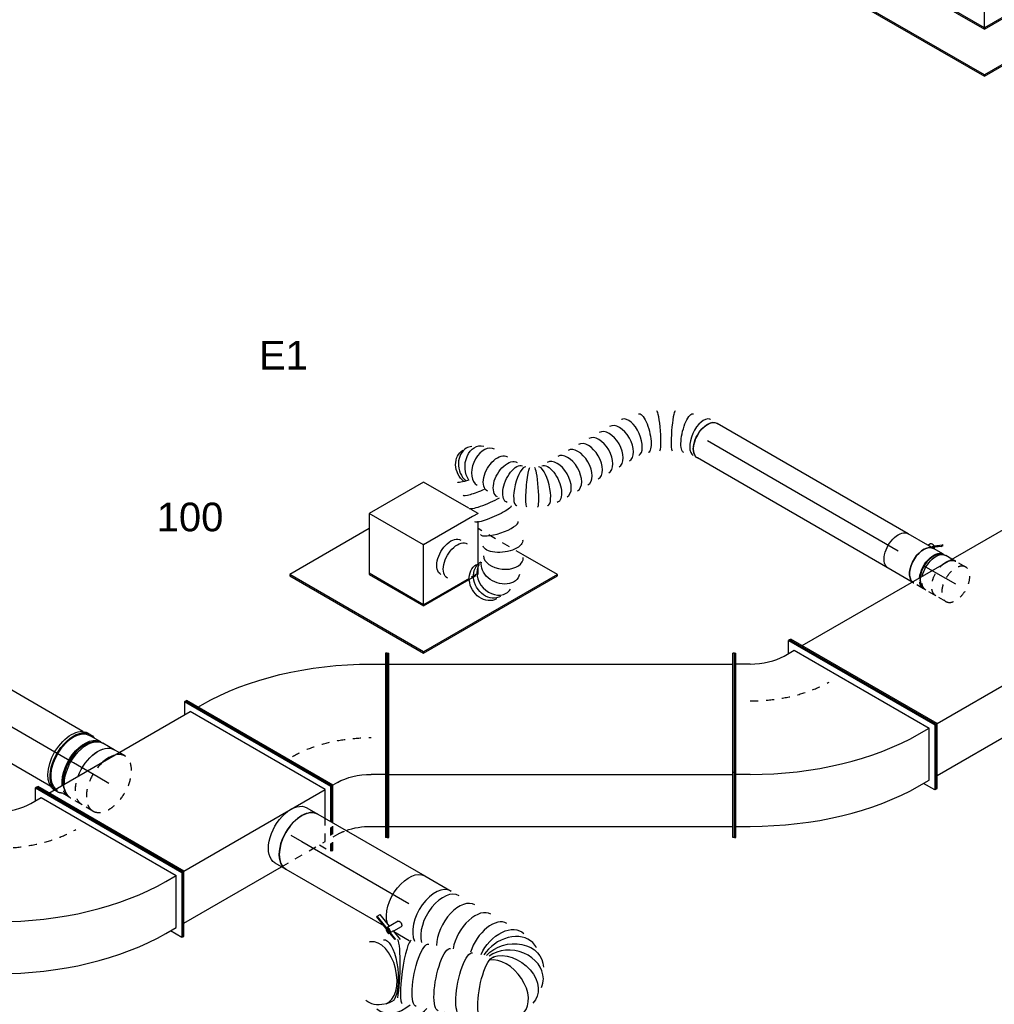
# Model space of a CAD drawing. Extents: x -132501 to 411300, y -42818 to 427495.
# Tile 130 of 256: x -4643 to -1581, y 66361 to 69454. Entities that reach past the tile are written whole.
import ezdxf
from ezdxf.enums import TextEntityAlignment as Align

# ---------------------------------------------------------------- set-up
doc = ezdxf.new("R2010")
doc.units = 0
doc.header["$LTSCALE"] = 50
doc.linetypes.add('CENTER2', pattern=[28.575, 19.05, -3.175, 3.175, -3.175])
doc.linetypes.add('STREEPJES', pattern=[0.1, 0.05, -0.05])
doc.layers.get('0').update_dxf_attribs({"linetype": 'CONTINUOUS'})
for name, color, linetype in [('WL570---_RETOUR', 112, 'CONTINUOUS'), ('WL570---_RETOUR_HL', 8, 'CONTINUOUS'), ('WL570---_RETOUR_RST', 2, 'CONTINUOUS'), ('WL570---_RETOUR_RST_HL', 1, 'CONTINUOUS'), ('WL570---_TOEVOER_RST', 2, 'CONTINUOUS'), ('WL570---_TOEVOER_RST_HL', 1, 'CONTINUOUS'), ('WM570---_RETOUR_PR', 1, 'CONTINUOUS'), ('WM570---_RETOUR_RST_PR', 1, 'CONTINUOUS'), ('WM570---_TOEVOER_RST_PR', 1, 'CONTINUOUS')]:
    doc.layers.add(name, color=color, linetype=linetype)
doc.styles.add('BURO-018', font='ARIAL.TTF', dxfattribs={"height": 63})

# ---------------------------------------------------------------- blocks, each defined once
blk = doc.blocks.new('*U1730')
at = {"color": 0, "ltscale": 10}
for p, q in [((16.5, 100, -5876), (367.7, 100, -5876)), ((16.5, -100, -5876), (367.7, -100, -5876))]:
    blk.add_line(p, q, dxfattribs=at)
at = {"layer": 'WL570---_RETOUR_HL', "linetype": 'CENTER2'}
blk.add_line((0, 0, -5876), (367.7, 0, -5876), dxfattribs=at)
at = {"layer": 'WM570---_RETOUR_PR', "color": 1, "style": 'BURO-018'}
blk.add_attdef('POSNR', text='', height=90, dxfattribs=at).set_placement((0, 0), align=Align.MIDDLE)
blk = doc.blocks.new('*U1731')
at = {"color": 8, "linetype": 'STREEPJES', "ltscale": 10}
for p, q in [((-26.3, 95, -5878.9), (-34.5, 95, -5878.9)), ((-4.1, 104, -5878.9), (4.1, 104, -5878.9)), ((4.1, 104, -5878.9), (5.7, 104, -5878.9)), ((4.1, 104, -5878.9), (5.7, 104, -5878.9))]:
    blk.add_line(p, q, dxfattribs=at)
at = {"color": 0, "ltscale": 10}
for p, q in [((-26.3, -95, -5878.9), (-34.5, -95, -5878.9)), ((-4.1, -104, -5878.9), (4.1, -104, -5878.9))]:
    blk.add_line(p, q, dxfattribs=at)
at = {"color": 8, "linetype": 'STREEPJES', "ltscale": 10, "extrusion": (-4.04025e-17, -8.7669e-17, -1)}
for start_param, end_param in [(6.004938, 6.280044), (6.004938, 6.280044), (0, 0.152549), (0, 0.152549)]:
    blk.add_ellipse((-4.1, 0, -5878.9), major_axis=(0, 104), ratio=0.579129, start_param=start_param, end_param=end_param, dxfattribs=at)
at = {"color": 0, "ltscale": 10, "extrusion": (-4.04025e-17, -8.7669e-17, -1)}
for centre, start_param, end_param in [((-4.1, 0, -5878.9), 0.152549, 3.419839), ((-4.1, 0, -5878.9), 0.152549, 3.419839), ((4.1, 0, -5878.9), 0.027731, 3.141593), ((4.1, 0, -5878.9), 0.027731, 3.141593)]:
    blk.add_ellipse(centre, major_axis=(0, 104), ratio=0.579129, start_param=start_param, end_param=end_param, dxfattribs=at)
at = {"color": 8, "linetype": 'STREEPJES', "ltscale": 10}
blk.add_ellipse((-44.4, 0, -5878.9), major_axis=(0, 95), ratio=0.579129, start_param=5.625059, end_param=5.988489, dxfattribs=at)
at = {"color": 0, "ltscale": 10}
blk.add_ellipse((-44.4, 0, -5878.9), major_axis=(0, 95), ratio=0.579129, start_param=3.436289, end_param=5.625059, dxfattribs=at)
at = {"layer": 'WL570---_RETOUR_HL', "linetype": 'CENTER2'}
blk.add_line((-4.1, 0, -5878.9), (4.1, 0, -5878.9), dxfattribs=at)
at = {"layer": 'WM570---_RETOUR_PR', "color": 1, "style": 'BURO-018'}
blk.add_attdef('POSNR', text='', height=90, dxfattribs=at).set_placement((0, 0), align=Align.MIDDLE)
blk = doc.blocks.new('*U1734')
at = {"color": 8, "linetype": 'STREEPJES', "ltscale": 10}
for p, q in [((-44.4, 100, -5913.4), (-4.1, 100, -5913.4)), ((4.1, 100, -5913.4), (44.4, 100, -5913.4))]:
    blk.add_line(p, q, dxfattribs=at)
at = {"color": 0, "ltscale": 10}
for p, q in [((-44.4, -100, -5913.4), (-4.1, -100, -5913.4)), ((4.1, -100, -5913.4), (44.4, -100, -5913.4))]:
    blk.add_line(p, q, dxfattribs=at)
at = {"color": 8, "linetype": 'STREEPJES', "ltscale": 10, "extrusion": (1.25183e-17, 1.35669e-16, -1)}
for centre, major_axis, start_param, end_param in [((-44.4, 0, -5913.4), (0, 100), 0, 1.280029), ((-4.1, 0, -5913.4), (0, 100), 0, 0.764548), ((4.1, 0, -5913.4), (0, 100), 6.212742, 6.280044), ((4.1, 0, -5913.4), (0, 100), 0, 0.664287), ((44.4, 0, -5913.4), (0, 100), 0, 0.123176), ((4.1, 0, -5913.4), (0, 95), 0.294696, 0.658126)]:
    blk.add_ellipse(centre, major_axis=major_axis, ratio=0.579129, start_param=start_param, end_param=end_param, dxfattribs=at)
at = {"color": 0, "ltscale": 10, "extrusion": (1.25183e-17, 1.35669e-16, -1)}
for centre, major_axis, start_param, end_param in [((44.4, 0, -5913.4), (0, 100), 0.123176, 3.141593), ((-4.1, 0, -5913.4), (0, 100), 0.764548, 3.141593), ((4.1, 0, -5913.4), (0, 100), 0.664287, 3.212036), ((4.1, 0, -5913.4), (0, 95), 0.658126, 2.846896), ((-44.4, 0, -5913.4), (0, 100), 1.280029, 3.141593)]:
    blk.add_ellipse(centre, major_axis=major_axis, ratio=0.579129, start_param=start_param, end_param=end_param, dxfattribs=at)
at = {"layer": 'WL570---_RETOUR_HL', "linetype": 'CENTER2'}
blk.add_line((-44.4, 0, -5913.4), (44.4, 0, -5913.4), dxfattribs=at)
at = {"layer": 'WM570---_RETOUR_PR', "color": 1, "style": 'BURO-018'}
blk.add_attdef('POSNR', text='', height=90, dxfattribs=at).set_placement((0, 0), align=Align.MIDDLE)
blk = doc.blocks.new('*U1746')
at = {"color": 8, "linetype": 'STREEPJES', "ltscale": 10}
for p, q in [((0, 100, -5973), (39.5, 100, -5973)), ((0, -100, -5973), (21.2, -100, -5973))]:
    blk.add_line(p, q, dxfattribs=at)
at = {"color": 0, "ltscale": 10}
blk.add_line((21.2, -100, -5973), (39.5, -100, -5973), dxfattribs=at)
at = {"color": 8, "linetype": 'STREEPJES', "ltscale": 10}
for start_param, end_param in [(0, 3.141593), (4.201609, 6.283185), (3.141593, 3.661639)]:
    blk.add_ellipse((0, 0, -5973), major_axis=(0, 100), ratio=0.579129, start_param=start_param, end_param=end_param, dxfattribs=at)
at = {"color": 8, "linetype": 'STREEPJES', "ltscale": 10, "extrusion": (-2.80557e-17, 1.12098e-16, -1)}
blk.add_ellipse((39.5, 0, -5973), major_axis=(0, 100), ratio=0.579129, start_param=0, end_param=1.280029, dxfattribs=at)
at = {"color": 0, "ltscale": 10, "extrusion": (-2.80557e-17, 1.12098e-16, -1)}
blk.add_ellipse((39.5, 0, -5973), major_axis=(0, 100), ratio=0.579129, start_param=1.280029, end_param=3.141593, dxfattribs=at)
at = {"color": 0, "ltscale": 10}
blk.add_ellipse((0, 0, -5973), major_axis=(0, 100), ratio=0.579129, start_param=3.661639, end_param=4.201609, dxfattribs=at)
at = {"layer": 'WL570---_RETOUR_HL', "linetype": 'CENTER2'}
blk.add_line((0, 0, -5973), (39.5, 0, -5973), dxfattribs=at)
at = {"layer": 'WM570---_RETOUR_PR', "color": 1, "style": 'BURO-018'}
blk.add_attdef('POSNR', text='', height=90, dxfattribs=at).set_placement((0, 0), align=Align.MIDDLE)
blk = doc.blocks.new('*U1747')
at = {"color": 8, "linetype": 'STREEPJES', "ltscale": 10}
for p, q in [((-40.2, 62.5, -5033.8), (-4.1, 62.5, -5033.8)), ((4.1, 62.5, -5033.8), (40.2, 62.5, -5033.8)), ((-40.2, -62.5, -5033.8), (-26.3, -62.5, -5033.8))]:
    blk.add_line(p, q, dxfattribs=at)
at = {"color": 0, "ltscale": 10}
for p, q in [((-26.3, -62.5, -5033.8), (-4.1, -62.5, -5033.8)), ((4.1, -62.5, -5033.8), (40.2, -62.5, -5033.8))]:
    blk.add_line(p, q, dxfattribs=at)
at = {"color": 8, "linetype": 'STREEPJES', "ltscale": 10, "extrusion": (3.41697e-17, 8.38528e-17, -1)}
for centre, major_axis, start_param, end_param in [((-40.2, 0, -5033.8), (0, 62.5), 0, 2.154856), ((-4.1, 0, -5033.8), (0, 62.5), 0, 1.059394), ((4.1, 0, -5033.8), (0, 62.5), 6.169868, 6.280044), ((4.1, 0, -5033.8), (0, 62.5), 0, 0.896188), ((40.2, 0, -5033.8), (0, 62.5), 0, 0.144232), ((4.1, 0, -5033.8), (0, 59.4), 0.108095, 0.902074), ((-40.2, 0, -5033.8), (0, 62.5), 2.556433, 3.141593)]:
    blk.add_ellipse(centre, major_axis=major_axis, ratio=0.577562, start_param=start_param, end_param=end_param, dxfattribs=at)
at = {"color": 0, "ltscale": 10, "extrusion": (3.41697e-17, 8.38528e-17, -1)}
for centre, major_axis, start_param, end_param in [((4.1, 0, -5033.8), (0, 62.5), 0.896188, 3.25491), ((4.1, 0, -5033.8), (0, 59.4), 0.902074, 3.033498), ((40.2, 0, -5033.8), (0, 62.5), 0.144232, 3.141593), ((-4.1, 0, -5033.8), (0, 62.5), 1.059394, 3.141593), ((-40.2, 0, -5033.8), (0, 62.5), 2.154856, 2.556433)]:
    blk.add_ellipse(centre, major_axis=major_axis, ratio=0.577562, start_param=start_param, end_param=end_param, dxfattribs=at)
at = {"layer": 'WL570---_RETOUR_HL', "linetype": 'CENTER2'}
blk.add_line((-40.2, 0, -5033.8), (40.2, 0, -5033.8), dxfattribs=at)
at = {"layer": 'WM570---_RETOUR_PR', "color": 1, "style": 'BURO-018'}
blk.add_attdef('POSNR', text='', height=90, dxfattribs=at).set_placement((0, 0), align=Align.MIDDLE)
blk = doc.blocks.new('*U1748')
at = {"color": 8, "linetype": 'STREEPJES', "ltscale": 10}
for p, q in [((0, 62.5, -5087.8), (36.1, 62.5, -5087.8)), ((0, -62.5, -5087.8), (36.1, -62.5, -5087.8))]:
    blk.add_line(p, q, dxfattribs=at)
for start_param, end_param in [(0, 3.141593), (3.141593, 6.283185)]:
    blk.add_ellipse((0, 0, -5087.8), major_axis=(0, 62.5), ratio=0.577562, start_param=start_param, end_param=end_param, dxfattribs=at)
at = {"color": 8, "linetype": 'STREEPJES', "ltscale": 10, "extrusion": (9.71471e-17, -7.98151e-18, -1)}
for start_param, end_param in [(0, 2.154856), (2.556433, 3.141593)]:
    blk.add_ellipse((36.1, 0, -5087.8), major_axis=(0, 62.5), ratio=0.577562, start_param=start_param, end_param=end_param, dxfattribs=at)
at = {"color": 0, "ltscale": 10, "extrusion": (9.71471e-17, -7.98151e-18, -1)}
blk.add_ellipse((36.1, 0, -5087.8), major_axis=(0, 62.5), ratio=0.577562, start_param=2.154856, end_param=2.556433, dxfattribs=at)
at = {"layer": 'WL570---_RETOUR_HL', "linetype": 'CENTER2'}
blk.add_line((0, 0, -5087.8), (36.1, 0, -5087.8), dxfattribs=at)
at = {"layer": 'WM570---_RETOUR_PR', "color": 1, "style": 'BURO-018'}
blk.add_attdef('POSNR', text='', height=90, dxfattribs=at).set_placement((0, 0), align=Align.MIDDLE)
blk = doc.blocks.new('*U1756')
at = {"color": 0, "ltscale": 10}
for p, q in [((-100.2, 168.6, -4159.7), (-196.2, 2.5, -4159.7)), ((97.4, 168.6, -4159.7), (-100.2, 168.6, -4159.7)), ((-1.4, -2.5, -4159.7), (-100.2, 168.6, -4159.7)), ((179.5, 26.4, -4159.7), (97.4, 168.6, -4159.7)), ((-412.3, 127.3, -4159.7), (-414.4, 123.7, -4159.7)), ((-414.4, 123.7, -4159.7), (-171.5, -297, -4159.7)), ((-124.1, 127.3, -4159.7), (-412.3, 127.3, -4159.7)), ((-169.4, -293.4, -4159.7), (-412.3, 127.3, -4159.7)), ((-196.2, 2.5, -4159.7), (-97.4, -168.6, -4159.7)), ((-95.3, -165.1, -4159.7), (-194.1, 6, -4159.7)), ((-97.4, -168.6, -4159.7), (-1.4, -2.5, -4159.7)), ((176.2, -2.5, -4159.7), (-1.4, -2.5, -4159.7)), ((117.5, -138.7, -4159.7), (171.4, -45.4, -4159.7)), ((-97.4, -168.6, -4159.7), (68.2, -168.6, -4159.7)), ((70.1, -165.1, -4159.7), (-95.3, -165.1, -4159.7)), ((316.4, -293.4, -4159.7), (254, -185.5, -4159.7)), ((-171.5, -297, -4159.7), (-169.4, -293.4, -4159.7)), ((-171.5, -297, -4159.7), (314.4, -297, -4159.7)), ((316.4, -293.4, -4159.7), (-169.4, -293.4, -4159.7)), ((314.4, -297, -4159.7), (316.4, -293.4, -4159.7))]:
    blk.add_line(p, q, dxfattribs=at)
at = {"color": 8, "linetype": 'STREEPJES', "ltscale": 10}
for p, q in [((196.2, -2.5, -4159.7), (179.5, 26.4, -4159.7)), ((171.4, -45.4, -4159.7), (196.2, -2.5, -4159.7)), ((196.2, -2.5, -4159.7), (176.2, -2.5, -4159.7)), ((254, -185.5, -4159.7), (172.3, -43.8, -4159.7)), ((100.2, -168.6, -4159.7), (117.5, -138.7, -4159.7)), ((68.2, -168.6, -4159.7), (100.2, -168.6, -4159.7)), ((102.3, -165.1, -4159.7), (70.1, -165.1, -4159.7))]:
    blk.add_line(p, q, dxfattribs=at)
at = {"layer": 'WL570---_RETOUR_RST_HL', "linetype": 'CENTER2'}
blk.add_circle((0, 0, -4159.7), 0.075, dxfattribs=at)
at = {"layer": 'WL570---_RETOUR_RST', "color": 1, "style": 'BURO-018'}
for tag in ['MC', 'Q']:
    blk.add_attdef(tag, text='', height=90, dxfattribs=at).set_placement((0, 0), align=Align.MIDDLE)
at = {"layer": 'WM570---_RETOUR_RST_PR', "color": 1, "style": 'BURO-018'}
blk.add_attdef('POSNR', text='', height=90, dxfattribs=at).set_placement((0, 0), align=Align.MIDDLE)
blk = doc.blocks.new('*U1768')
at = {"color": 0, "ltscale": 10}
for p, q in [((-62.7, 331.3, -6458.1), (-66.2, 329.2, -6458.1)), ((-66.2, 329.2, -6458.1), (393.4, 63.8, -6458.1)), ((-66.2, 288.4, -6458.1), (-66.2, 329.2, -6458.1)), ((-62.7, 331.3, -6458.1), (397, 65.9, -6458.1)), ((-236.4, 289.7, -6458.1), (-231.4, 289.7, -6458.1)), ((-236.4, -85.6, -6458.1), (-236.4, 289.7, -6458.1)), ((-231.4, -85.6, -6458.1), (-231.4, 289.7, -6458.1)), ((-80.3, 280.2, -6458.1), (-48.5, 298.6, -6458.1)), ((-48.5, 298.6, -6458.1), (375.8, 53.6, -6458.1)), ((-186.4, 254.9, -6458.1), (-231.4, 254.9, -6458.1)), ((397, 65.9, -6458.1), (393.4, 63.8, -6458.1)), ((393.4, 63.8, -6458.1), (393.4, -140.3, -6458.1)), ((397, 65.9, -6458.1), (397, -138.2, -6458.1)), ((343.9, 35.3, -6458.1), (375.8, 53.6, -6458.1)), ((375.8, -109.7, -6458.1), (375.8, 53.6, -6458.1)), ((-236.4, -85.6, -6458.1), (-231.4, -85.6, -6458.1)), ((-236.4, -289.7, -6458.1), (-236.4, -85.6, -6458.1)), ((-231.4, -289.7, -6458.1), (-231.4, -85.6, -6458.1)), ((-186.4, -91.6, -6458.1), (-231.4, -91.6, -6458.1)), ((343.9, -128, -6458.1), (375.8, -109.7, -6458.1)), ((393.4, -140.3, -6458.1), (358.1, -119.9, -6458.1)), ((397, -138.2, -6458.1), (393.4, -140.3, -6458.1)), ((-231.4, -254.9, -6458.1), (-186.4, -254.9, -6458.1)), ((-236.4, -289.7, -6458.1), (-231.4, -289.7, -6458.1))]:
    blk.add_line(p, q, dxfattribs=at)
for centre, major_axis in [((-186.4, 341.5, -6458.1), (150, 0)), ((-186.4, 341.5, -6458.1), (750, 0)), ((-186.4, 178.2, -6458.1), (750, 0))]:
    blk.add_ellipse(centre, major_axis=major_axis, ratio=0.57735, start_param=4.712389, end_param=5.497787, dxfattribs=at)
at = {"color": 8, "linetype": 'STREEPJES', "ltscale": 10}
blk.add_ellipse((-186.4, 341.5, -6458.1), major_axis=(350, 0), ratio=0.57735, start_param=4.712389, end_param=5.497787, dxfattribs=at)
at = {"layer": 'WM570---_RETOUR_PR', "color": 1, "style": 'BURO-018'}
blk.add_attdef('POSNR', text='', height=90, dxfattribs=at).set_placement((0, 0), align=Align.MIDDLE)
blk = doc.blocks.new('*U1769')
at = {"color": 0, "ltscale": 10}
for p, q in [((-274.7, 318.2, -5802.9), (-270.6, 318.2, -5802.9)), ((-9.3, -141.4, -5802.9), (-274.7, 318.2, -5802.9)), ((-5.2, -141.4, -5802.9), (-270.6, 318.2, -5802.9)), ((-250.2, 282.8, -5802.9), (-233.8, 282.8, -5802.9)), ((345.2, 135.2, -5802.9), (157.6, -189.8, -5802.9)), ((349.6, 132.7, -5802.9), (161.9, -192.3, -5802.9)), ((288.9, 127.5, -5802.9), (327.8, 105, -5802.9)), ((349.6, 132.7, -5802.9), (345.2, 135.2, -5802.9)), ((-66.7, -240.8, -5802.9), (-9.3, -141.4, -5802.9)), ((-64.7, -244.4, -5802.9), (-5.2, -141.4, -5802.9)), ((-9.3, -141.4, -5802.9), (-5.2, -141.4, -5802.9)), ((11.1, -141.4, -5802.9), (-5.2, -141.4, -5802.9)), ((154.6, -195, -5802.9), (115.6, -172.5, -5802.9)), ((157.6, -189.8, -5802.9), (55.5, -366.6, -5802.9)), ((161.9, -192.3, -5802.9), (59.9, -369.1, -5802.9)), ((161.9, -192.3, -5802.9), (157.6, -189.8, -5802.9)), ((34, -313.9, -5802.9), (73, -336.4, -5802.9)), ((59.9, -369.1, -5802.9), (55.5, -366.6, -5802.9))]:
    blk.add_line(p, q, dxfattribs=at)
at = {"color": 8, "linetype": 'STREEPJES', "ltscale": 10}
for p, q in [((-111.4, -318.2, -5802.9), (-66.7, -240.8, -5802.9)), ((-107.3, -318.2, -5802.9), (-64.7, -244.4, -5802.9)), ((-70.5, -282.8, -5802.9), (-86.9, -282.8, -5802.9)), ((-111.4, -318.2, -5802.9), (-107.3, -318.2, -5802.9))]:
    blk.add_line(p, q, dxfattribs=at)
at = {"color": 0, "ltscale": 10, "extrusion": (-8.43346e-18, -1.23328e-16, -1)}
for centre, major_axis, start_param in [((72.3, -247.5, -5802.9), (649.5, -375), 3.926991), ((72.3, -247.5, -5802.9), (129.9, -75), 3.926991), ((-9.3, -388.9, -5802.9), (129.9, -75), 4.1586)]:
    blk.add_ellipse(centre, major_axis=major_axis, ratio=0.57735, start_param=start_param, end_param=4.712389, dxfattribs=at)
at = {"color": 8, "linetype": 'STREEPJES', "ltscale": 10, "extrusion": (-8.43346e-18, -1.23328e-16, -1)}
for centre, major_axis, end_param in [((72.3, -247.5, -5802.9), (303.1, -175), 4.712389), ((-9.3, -388.9, -5802.9), (129.9, -75), 4.1586)]:
    blk.add_ellipse(centre, major_axis=major_axis, ratio=0.57735, start_param=3.926991, end_param=end_param, dxfattribs=at)
at = {"layer": 'WM570---_RETOUR_PR', "color": 1, "style": 'BURO-018'}
blk.add_attdef('POSNR', text='', height=90, dxfattribs=at).set_placement((0, 0), align=Align.MIDDLE)
blk = doc.blocks.new('*U1770')
at = {"color": 0, "ltscale": 10}
for p, q in [((0, 289.7, -5802.9), (5, 289.7, -5802.9)), ((0, -85.6, -5802.9), (0, 289.7, -5802.9)), ((5, -85.6, -5802.9), (5, 289.7, -5802.9)), ((1091.2, 289.7, -5802.9), (1086.2, 289.7, -5802.9)), ((1086.2, -85.6, -5802.9), (1086.2, 289.7, -5802.9)), ((1091.2, -85.6, -5802.9), (1091.2, 289.7, -5802.9)), ((5, 254.9, -5802.9), (1086.2, 254.9, -5802.9)), ((0, -85.6, -5802.9), (5, -85.6, -5802.9)), ((0, -289.7, -5802.9), (0, -85.6, -5802.9)), ((5, -289.7, -5802.9), (5, -85.6, -5802.9)), ((5, -91.6, -5802.9), (1086.2, -91.6, -5802.9)), ((1091.2, -85.6, -5802.9), (1086.2, -85.6, -5802.9)), ((1086.2, -289.7, -5802.9), (1086.2, -85.6, -5802.9)), ((1091.2, -289.7, -5802.9), (1091.2, -85.6, -5802.9)), ((5, -254.9, -5802.9), (1086.2, -254.9, -5802.9)), ((0, -289.7, -5802.9), (5, -289.7, -5802.9)), ((1091.2, -289.7, -5802.9), (1086.2, -289.7, -5802.9))]:
    blk.add_line(p, q, dxfattribs=at)
at = {"layer": 'WM570---_RETOUR_PR', "color": 1, "style": 'BURO-018'}
blk.add_attdef('POSNR', text='', height=90, dxfattribs=at).set_placement((0, 0), align=Align.MIDDLE)
blk = doc.blocks.new('*U1771')
at = {"color": 0, "ltscale": 10}
for p, q in [((-81.6, 318.2, -5666.4), (-77.6, 318.2, -5666.4)), ((183.7, -141.4, -5666.4), (-81.6, 318.2, -5666.4)), ((187.8, -141.4, -5666.4), (-77.6, 318.2, -5666.4)), ((2565.2, 318.2, -5666.4), (2544.8, 282.8, -5666.4)), ((2569.3, 318.2, -5666.4), (2565.2, 318.2, -5666.4)), ((2830.6, -141.4, -5666.4), (2565.2, 318.2, -5666.4)), ((2834.6, -141.4, -5666.4), (2569.3, 318.2, -5666.4)), ((-57.2, 282.8, -5666.4), (2565.2, 282.8, -5666.4)), ((2810.1, -141.4, -5666.4), (2565.2, 282.8, -5666.4)), ((81.6, -318.2, -5666.4), (183.7, -141.4, -5666.4)), ((85.7, -318.2, -5666.4), (187.8, -141.4, -5666.4)), ((183.7, -141.4, -5666.4), (187.8, -141.4, -5666.4)), ((187.8, -141.4, -5666.4), (2810.1, -141.4, -5666.4)), ((2728.5, -282.8, -5666.4), (2810.1, -141.4, -5666.4)), ((2728.5, -318.2, -5666.4), (2830.6, -141.4, -5666.4)), ((2732.6, -318.2, -5666.4), (2834.6, -141.4, -5666.4)), ((2834.6, -141.4, -5666.4), (2830.6, -141.4, -5666.4)), ((106.1, -282.8, -5666.4), (2728.5, -282.8, -5666.4)), ((2708.1, -282.8, -5666.4), (2728.5, -318.2, -5666.4)), ((81.6, -318.2, -5666.4), (85.7, -318.2, -5666.4)), ((2732.6, -318.2, -5666.4), (2728.5, -318.2, -5666.4))]:
    blk.add_line(p, q, dxfattribs=at)
at = {"layer": 'WM570---_RETOUR_PR', "color": 1, "style": 'BURO-018'}
blk.add_attdef('POSNR', text='', height=90, dxfattribs=at).set_placement((0, 0), align=Align.MIDDLE)
blk = doc.blocks.new('*U1772')
at = {"color": 0, "ltscale": 10}
for p, q in [((-62.7, 331.3, -5802.9), (-66.2, 329.2, -5802.9)), ((-66.2, 329.2, -5802.9), (393.4, 63.8, -5802.9)), ((-66.2, 288.4, -5802.9), (-66.2, 329.2, -5802.9)), ((-62.7, 331.3, -5802.9), (397, 65.9, -5802.9)), ((-236.4, 289.7, -5802.9), (-231.4, 289.7, -5802.9)), ((-236.4, -85.6, -5802.9), (-236.4, 289.7, -5802.9)), ((-231.4, -85.6, -5802.9), (-231.4, 289.7, -5802.9)), ((-80.3, 280.2, -5802.9), (-48.5, 298.6, -5802.9)), ((-48.5, 298.6, -5802.9), (375.8, 53.6, -5802.9)), ((-186.4, 254.9, -5802.9), (-231.4, 254.9, -5802.9)), ((397, 65.9, -5802.9), (393.4, 63.8, -5802.9)), ((393.4, 63.8, -5802.9), (393.4, -140.3, -5802.9)), ((397, 65.9, -5802.9), (397, -138.2, -5802.9)), ((343.9, 35.3, -5802.9), (375.8, 53.6, -5802.9)), ((375.8, -109.7, -5802.9), (375.8, 53.6, -5802.9)), ((-236.4, -85.6, -5802.9), (-231.4, -85.6, -5802.9)), ((-236.4, -289.7, -5802.9), (-236.4, -85.6, -5802.9)), ((-231.4, -289.7, -5802.9), (-231.4, -85.6, -5802.9)), ((-186.4, -91.6, -5802.9), (-231.4, -91.6, -5802.9)), ((343.9, -128, -5802.9), (375.8, -109.7, -5802.9)), ((393.4, -140.3, -5802.9), (358.1, -119.9, -5802.9)), ((397, -138.2, -5802.9), (393.4, -140.3, -5802.9)), ((-231.4, -254.9, -5802.9), (-186.4, -254.9, -5802.9)), ((-236.4, -289.7, -5802.9), (-231.4, -289.7, -5802.9))]:
    blk.add_line(p, q, dxfattribs=at)
for centre, major_axis in [((-186.4, 341.5, -5802.9), (150, 0)), ((-186.4, 341.5, -5802.9), (750, 0)), ((-186.4, 178.2, -5802.9), (750, 0))]:
    blk.add_ellipse(centre, major_axis=major_axis, ratio=0.57735, start_param=4.712389, end_param=5.497787, dxfattribs=at)
at = {"color": 8, "linetype": 'STREEPJES', "ltscale": 10}
blk.add_ellipse((-186.4, 341.5, -5802.9), major_axis=(350, 0), ratio=0.57735, start_param=4.712389, end_param=5.497787, dxfattribs=at)
at = {"layer": 'WM570---_RETOUR_PR', "color": 1, "style": 'BURO-018'}
blk.add_attdef('POSNR', text='', height=90, dxfattribs=at).set_placement((0, 0), align=Align.MIDDLE)
blk = doc.blocks.new('*U1780')
at = {"color": 0, "ltscale": 10}
for p, q in [((-81.6, 318.2, -6321.6), (-77.6, 318.2, -6321.6)), ((183.7, -141.4, -6321.6), (-81.6, 318.2, -6321.6)), ((187.8, -141.4, -6321.6), (-77.6, 318.2, -6321.6)), ((454.8, 318.2, -6321.6), (434.4, 282.8, -6321.6)), ((458.9, 318.2, -6321.6), (454.8, 318.2, -6321.6)), ((720.1, -141.4, -6321.6), (454.8, 318.2, -6321.6)), ((724.2, -141.4, -6321.6), (458.9, 318.2, -6321.6)), ((-57.2, 282.8, -6321.6), (454.8, 282.8, -6321.6)), ((699.7, -141.4, -6321.6), (454.8, 282.8, -6321.6)), ((81.6, -318.2, -6321.6), (183.7, -141.4, -6321.6)), ((85.7, -318.2, -6321.6), (187.8, -141.4, -6321.6)), ((183.7, -141.4, -6321.6), (187.8, -141.4, -6321.6)), ((187.8, -141.4, -6321.6), (699.7, -141.4, -6321.6)), ((654.6, -219.6, -6321.6), (699.7, -141.4, -6321.6)), ((664.8, -237.3, -6321.6), (720.1, -141.4, -6321.6)), ((666.8, -240.8, -6321.6), (724.2, -141.4, -6321.6)), ((724.2, -141.4, -6321.6), (720.1, -141.4, -6321.6)), ((106.1, -282.8, -6321.6), (460.2, -282.8, -6321.6)), ((81.6, -318.2, -6321.6), (85.7, -318.2, -6321.6))]:
    blk.add_line(p, q, dxfattribs=at)
at = {"color": 8, "linetype": 'STREEPJES', "ltscale": 10}
for p, q in [((618.1, -282.8, -6321.6), (654.6, -219.6, -6321.6)), ((618.1, -318.2, -6321.6), (664.8, -237.3, -6321.6)), ((622.2, -318.2, -6321.6), (666.8, -240.8, -6321.6)), ((460.2, -282.8, -6321.6), (618.1, -282.8, -6321.6)), ((597.7, -282.8, -6321.6), (618.1, -318.2, -6321.6)), ((622.2, -318.2, -6321.6), (618.1, -318.2, -6321.6))]:
    blk.add_line(p, q, dxfattribs=at)
at = {"layer": 'WM570---_RETOUR_PR', "color": 1, "style": 'BURO-018'}
blk.add_attdef('POSNR', text='', height=90, dxfattribs=at).set_placement((0, 0), align=Align.MIDDLE)
blk = doc.blocks.new('*U1781')
at = {"color": 0, "ltscale": 10}
for p, q in [((0, 100, -6203.2), (39.6, 100, -6203.2)), ((0, -100, -6203.2), (39.6, -100, -6203.2))]:
    blk.add_line(p, q, dxfattribs=at)
at = {"color": 0, "ltscale": 10, "extrusion": (1.17463e-16, -1.88578e-16, -1)}
blk.add_ellipse((0, 0, -6203.2), major_axis=(0, -100), ratio=0.57735, start_param=0, end_param=3.141593, dxfattribs=at)
at = {"color": 0, "ltscale": 10}
blk.add_ellipse((39.6, 0, -6203.2), major_axis=(0, -100), ratio=0.57735, start_param=3.141593, end_param=6.283185, dxfattribs=at)
at = {"layer": 'WL570---_RETOUR_HL', "linetype": 'CENTER2'}
blk.add_line((0, 0, -6203.2), (39.6, 0, -6203.2), dxfattribs=at)
at = {"layer": 'WM570---_RETOUR_PR', "color": 1, "style": 'BURO-018'}
blk.add_attdef('POSNR', text='', height=90, dxfattribs=at).set_placement((0, 0), align=Align.MIDDLE)
blk = doc.blocks.new('*U1782')
at = {"color": 0, "ltscale": 10}
for p, q in [((0, 100, -6231.2), (388.9, 100, -6231.2)), ((0, -100, -6231.2), (356.8, -100, -6231.2))]:
    blk.add_line(p, q, dxfattribs=at)
at = {"color": 0, "ltscale": 10, "extrusion": (1.17463e-16, -1.88578e-16, -1)}
blk.add_ellipse((0, 0, -6231.2), major_axis=(0, -100), ratio=0.57735, start_param=0, end_param=3.141593, dxfattribs=at)
at = {"layer": 'WL570---_RETOUR_HL', "linetype": 'CENTER2'}
blk.add_line((0, 0, -6231.2), (388.9, 0, -6231.2), dxfattribs=at)
at = {"layer": 'WM570---_RETOUR_PR', "color": 1, "style": 'BURO-018'}
blk.add_attdef('POSNR', text='', height=90, dxfattribs=at).set_placement((0, 0), align=Align.MIDDLE)
blk = doc.blocks.new('*U1784')
at = {"color": 2, "ltscale": 10}
for p, q in [((-47.5, 100, -6539.8), (47.5, 100, -6539.8)), ((-114.4, -86.5, -6539.8), (-114.2, -84.5, -6539.8)), ((-52.6, -110.5, -6539.8), (-114.4, -86.5, -6539.8)), ((-114.2, -84.5, -6539.8), (-108.7, -75, -6539.8)), ((-52.4, -108.4, -6539.8), (-114.2, -84.5, -6539.8)), ((-64.4, -92.2, -6539.8), (-108.7, -75, -6539.8)), ((-48.8, -65.2, -6539.8), (-69.6, -101.2, -6539.8)), ((-32.3, -75.4, -6539.8), (-46.1, -99.3, -6539.8)), ((-52.4, -108.4, -6539.8), (-52.6, -110.5, -6539.8)), ((-29, -119.6, -6539.8), (-52.6, -110.5, -6539.8)), ((-47, -99, -6539.8), (-52.4, -108.4, -6539.8)), ((-51.5, -108.8, -6539.8), (-52.4, -108.4, -6539.8)), ((-26.9, -118.3, -6539.8), (-51.5, -108.8, -6539.8)), ((-14.2, -111.7, -6539.8), (-47, -99, -6539.8)), ((-44.4, -100, -6539.8), (10.7, -100, -6539.8))]:
    blk.add_line(p, q, dxfattribs=at)
at = {"color": 2, "ltscale": 10, "extrusion": (7.58296e-17, -2.03185e-17, -1)}
blk.add_ellipse((-47.5, 0, -6539.8), major_axis=(0, -100), ratio=0.57735, start_param=0.489398, end_param=3.141593, dxfattribs=at)
at = {"color": 2, "ltscale": 10}
for centre, major_axis, start_param, end_param in [((47.5, 0, -6539.8), (0, -100), 3.141593, 5.923279), ((-61.2, -106.1, -6539.8), (-8.4, 4.85), 0, 3.141593), ((-61.2, -106.1, -6539.8), (-8.4, 4.85), 3.141593, 6.283185)]:
    blk.add_ellipse(centre, major_axis=major_axis, ratio=0.57735, start_param=start_param, end_param=end_param, dxfattribs=at)
blk.add_spline([(-48.8, -65.2, -6539.8), (-48.4, -64.8, -6539.8), (-47.9, -64.4, -6539.8), (-47.3, -64.1, -6539.8), (-46.6, -63.8, -6539.8), (-45.9, -63.6, -6539.8), (-45.2, -63.5, -6539.8), (-44.4, -63.5, -6539.8), (-43.6, -63.6, -6539.8), (-42.7, -63.7, -6539.8), (-41.8, -63.9, -6539.8), (-41, -64.2, -6539.8), (-40.1, -64.6, -6539.8), (-39.2, -65, -6539.8), (-38.3, -65.4, -6539.8), (-37.5, -66, -6539.8), (-36.7, -66.5, -6539.8), (-36, -67.1, -6539.8), (-35.2, -67.8, -6539.8), (-34.6, -68.5, -6539.8), (-34, -69.1, -6539.8), (-33.5, -69.8, -6539.8), (-33, -70.5, -6539.8), (-32.6, -71.2, -6539.8), (-32.3, -71.9, -6539.8), (-32.1, -72.6, -6539.8), (-32, -73.2, -6539.8), (-31.9, -73.8, -6539.8), (-32, -74.4, -6539.8), (-32.1, -74.9, -6539.8), (-32.3, -75.4, -6539.8)], degree=3, dxfattribs=at)
at = {"layer": 'WL570---_RETOUR', "color": 1, "style": 'BURO-018'}
blk.add_attdef('I', text='', height=90, dxfattribs=at).set_placement((0, 0), align=Align.MIDDLE)
at = {"layer": 'WM570---_RETOUR_PR', "color": 1, "style": 'BURO-018'}
blk.add_attdef('POSNR', text='', height=90, dxfattribs=at).set_placement((0, 0), align=Align.MIDDLE)
blk = doc.blocks.new('*U1785')
at = {"color": 0, "ltscale": 10}
for p, q in [((-70.1, -115.7, -6573.4), (-70.2, -115.7, -6573.4)), ((-30.7, -97.1, -6573.4), (-30.9, -97.2, -6573.4)), ((292.6, -427.8, -6573.4), (292.5, -427.3, -6573.4))]:
    blk.add_line(p, q, dxfattribs=at)
for centre, major_axis, ratio, start_param, end_param in [((0, 0, -6573.4), (0, -100), 0.57735, 3.141593, 5.923279), ((29, 0, -6573.4), (0, -100), 0.57735, 3.141593, 5.760392), ((86.9, 0, -6573.4), (0, -100), 0.57735, 3.141593, 5.501787), ((144.8, 0, -6573.4), (0, -100), 0.57735, 3.141593, 5.283023), ((202.8, 0, -6573.4), (0, -100), 0.57735, 3.141593, 5.082059), ((270.3, -6.5, -6573.4), (42.6, 91.2), 0.750739, 0.1323, 2.072269), ((270.3, -6.5, -6573.4), (42.6, 91.2), 0.750739, 6.150885, 6.415485), ((298.4, -36.7, -6573.4), (-96.1, -30.4), 0.803023, 3.317032, 5.666483), ((298.4, -36.7, -6573.4), (-96.1, -30.4), 0.803023, 2.966153, 3.317032), ((293.8, -82.5, -6573.4), (92.8, -38.5), 0.646887, 0.084959, 2.828515), ((-22.5, -203.8, -6573.4), (47.7, -88.1), 0.111772, 0.593329, 3.135318), ((6.7, -190, -6573.4), (-37.5, 92.9), 0.143123, 0.0081, 3.133493), ((293.8, -82.5, -6573.4), (92.8, -38.5), 0.646887, 6.198226, 6.368145), ((-71.2, -238.1, -6573.4), (-69.2, 72.5), 0.576376, 3.189509, 6.235268), ((-71.2, -238.1, -6573.4), (-69.2, 72.5), 0.576376, 6.235268, 6.331102), ((44.4, -246.1, -6573.4), (-33, -95.2), 0.740888, 0.138007, 1.705143), ((135.7, -319.3, -6573.4), (80.7, 59.9), 0.537718, 3.204514, 6.220264), ((135.7, -319.3, -6573.4), (80.7, 59.9), 0.537718, 6.220264, 6.346106), ((195.2, -451.8, -6573.4), (-97.4, -24.2), 0.186666, 1.039413, 3.125545), ((207.6, -529.5, -6573.4), (100.1, 7.5), 0.015076, 0.001251, 1.497833)]:
    blk.add_ellipse(centre, major_axis=major_axis, ratio=ratio, start_param=start_param, end_param=end_param, dxfattribs=at)
at = {"color": 0, "ltscale": 10, "extrusion": (1.17463e-16, -1.88578e-16, -1)}
for centre, major_axis, ratio, start_param, end_param in [((246.2, 0, -6573.4), (13.1, 99.6), 0.646887, 4.372352, 6.368145), ((288.1, -19, -6573.4), (-74.4, -68.1), 0.803023, 0.844351, 3.317032), ((300.3, -58.3, -6573.4), (100.3, -8.7), 0.750739, 3.666043, 6.415485), ((253.4, -106.3, -6573.4), (32.1, -94.7), 0.265947, 0, 3.141593), ((120.8, -151.3, -6573.4), (32.1, -94.7), 0.265947, 0, 3.141593), ((187.1, -128.8, -6573.4), (32.1, -94.7), 0.265947, 0, 3.141593), ((54.5, -173.8, -6573.4), (32.1, -94.7), 0.265947, 0, 3.141593), ((-49.1, -220.2, -6573.4), (-57.9, 81.8), 0.358004, 6.260415, 8.975381), ((92.6, -273.6, -6573.4), (62.2, 79.1), 0.662325, 0.689165, 3.043067), ((-2.1, -239.2, -6573.4), (14.8, 98.9), 0.767715, 1.824072, 3.141593), ((-45.2, -232.7, -6573.4), (14.8, 98.9), 0.767715, 2.021008, 2.362208), ((-45.2, -232.7, -6573.4), (14.8, 98.9), 0.767715, 2.387701, 3.141593), ((170.7, -380.1, -6573.4), (91.4, 41.5), 0.375352, 6.246907, 9.388499)]:
    blk.add_ellipse(centre, major_axis=major_axis, ratio=ratio, start_param=start_param, end_param=end_param, dxfattribs=at)
at = {"color": 8, "linetype": 'STREEPJES', "ltscale": 10}
for centre, major_axis, ratio, start_param, end_param in [((195.2, -451.8, -6573.4), (-97.4, -24.2), 0.186666, 0.016048, 1.039413), ((207.6, -529.5, -6573.4), (100.1, 7.5), 0.015076, 1.497833, 3.142844)]:
    blk.add_ellipse(centre, major_axis=major_axis, ratio=ratio, start_param=start_param, end_param=end_param, dxfattribs=at)
at = {"layer": 'WM570---_RETOUR_PR', "color": 1, "style": 'BURO-018'}
blk.add_attdef('POSNR', text='', height=90, dxfattribs=at).set_placement((0, 0), align=Align.MIDDLE)
blk = doc.blocks.new('*U1786')
at = {"color": 8, "linetype": 'STREEPJES', "ltscale": 10}
for p, q in [((-46.1, 62.5, -4972.7), (-40.5, 62.5, -4972.7)), ((-71, 59.4, -4972.7), (-79.1, 59.4, -4972.7))]:
    blk.add_line(p, q, dxfattribs=at)
at = {"color": 2, "ltscale": 10}
for p, q in [((-40.5, 62.5, -4972.7), (46.1, 62.5, -4972.7)), ((-71, -59.4, -4972.7), (-79.1, -59.4, -4972.7)), ((-64.1, -79.7, -4972.7), (-67.5, -85.6, -4972.7)), ((-67.5, -85.6, -4972.7), (-65.9, -86.9, -4972.7)), ((-42.2, -70.2, -4972.7), (-65.9, -86.9, -4972.7)), ((-65.9, -86.9, -4972.7), (-62.5, -81, -4972.7)), ((-64.1, -79.7, -4972.7), (-40.4, -63.1, -4972.7)), ((-62.5, -81, -4972.7), (-64.1, -79.7, -4972.7)), ((-38.8, -64.4, -4972.7), (-62.5, -81, -4972.7)), ((-46.1, -62.5, -4972.7), (-25.2, -62.5, -4972.7)), ((-38.8, -64.4, -4972.7), (-42.2, -70.2, -4972.7)), ((-40.4, -63.1, -4972.7), (-38.8, -64.4, -4972.7)), ((-25.2, -62.5, -4972.7), (-30.1, -71, -4972.7)), ((-25.2, -62.5, -4972.7), (46.1, -62.5, -4972.7))]:
    blk.add_line(p, q, dxfattribs=at)
at = {"color": 8, "linetype": 'STREEPJES', "ltscale": 10}
for centre, major_axis, start_param, end_param in [((-46.1, 0, -4972.7), (0, 62.5), 6.138954, 6.283185), ((-82.2, 0, -4972.7), (0, 59.4), 5.381111, 6.175091)]:
    blk.add_ellipse(centre, major_axis=major_axis, ratio=0.577562, start_param=start_param, end_param=end_param, dxfattribs=at)
at = {"color": 2, "ltscale": 10, "extrusion": (1.51672e-16, -4.05888e-17, -1)}
for centre, major_axis, ratio, start_param, end_param in [((46.1, 0, -4972.7), (0, 62.5), 0.577562, 0, 3.141593), ((-38.3, -66.3, -4972.7), (8.15, -4.7), 0.577139, 2.282314, 2.964727), ((-38.3, -66.3, -4972.7), (8.15, -4.7), 0.577139, 0, 1.721468)]:
    blk.add_ellipse(centre, major_axis=major_axis, ratio=ratio, start_param=start_param, end_param=end_param, dxfattribs=at)
at = {"color": 2, "ltscale": 10}
for centre, major_axis, start_param, end_param in [((-82.2, 0, -4972.7), (0, 59.4), 3.249687, 5.381111), ((-46.1, 0, -4972.7), (0, 62.5), 3.141593, 6.138954)]:
    blk.add_ellipse(centre, major_axis=major_axis, ratio=0.577562, start_param=start_param, end_param=end_param, dxfattribs=at)
at = {"layer": 'WL570---_RETOUR', "color": 1, "style": 'BURO-018'}
blk.add_attdef('I', text='', height=90, dxfattribs=at).set_placement((0, 0), align=Align.MIDDLE)
at = {"layer": 'WM570---_RETOUR_PR', "color": 1, "style": 'BURO-018'}
blk.add_attdef('POSNR', text='', height=90, dxfattribs=at).set_placement((0, 0), align=Align.MIDDLE)
blk = doc.blocks.new('*U1787')
at = {"color": 0, "ltscale": 10}
for p, q in [((0, 62.5, -4940.1), (692.6, 62.5, -4940.1)), ((0, -62.5, -4940.1), (692.6, -62.5, -4940.1))]:
    blk.add_line(p, q, dxfattribs=at)
at = {"color": 0, "ltscale": 10, "extrusion": (3.41697e-17, 8.38528e-17, -1)}
blk.add_ellipse((692.6, 0, -4940.1), major_axis=(0, 62.5), ratio=0.577562, start_param=0, end_param=3.141593, dxfattribs=at)
at = {"layer": 'WL570---_RETOUR_HL', "linetype": 'CENTER2'}
blk.add_line((0, 0, -4940.1), (692.6, 0, -4940.1), dxfattribs=at)
at = {"layer": 'WM570---_RETOUR_PR', "color": 1, "style": 'BURO-018'}
blk.add_attdef('POSNR', text='', height=90, dxfattribs=at).set_placement((0, 0), align=Align.MIDDLE)
blk = doc.blocks.new('*U1788')
at = {"color": 0, "ltscale": 10}
for p, q in [((387.8, 517.5, -4450.1), (388.4, 517, -4450.1)), ((417.5, 476.6, -4450.1), (416.5, 476.3, -4450.1)), ((332.8, 428, -4450.1), (332, 427.3, -4450.1)), ((134.2, -30.6, -4450.1), (134.3, -30.5, -4450.1)), ((184.4, -1.6, -4450.1), (184.5, -1.5, -4450.1))]:
    blk.add_line(p, q, dxfattribs=at)
at = {"color": 0, "ltscale": 10, "extrusion": (3.41697e-17, 8.38528e-17, -1)}
for centre, major_axis, ratio, start_param, end_param in [((372, 717.2, -4450.1), (-54.1, 31.2), 0.815872, 0, 3.141593), ((379.7, 730.6, -4450.1), (-54.1, 31.2), 0.815872, 0, 3.141593), ((491.3, 720.2, -4450.1), (0, 62.5), 0.57735, 0, 3.141593), ((514.9, 720.2, -4450.1), (0, 62.5), 0.57735, 0, 3.141593), ((362.2, 672, -4450.1), (62.6, 7.1), 0.743041, 3.006808, 6.148401), ((396.1, 599.3, -4450.1), (-49.6, -38.5), 0.464342, 6.235598, 9.377191), ((468.4, 535.6, -4450.1), (-37.1, -50.3), 0.154675, 0, 3.141593), ((504.9, 508.6, -4450.1), (-37.1, -50.3), 0.154675, 0.92862, 3.141593), ((541.4, 481.7, -4450.1), (-37.1, -50.3), 0.154675, 1.484992, 3.141593), ((577.9, 454.8, -4450.1), (-37.1, -50.3), 0.154675, 2.017005, 3.141593), ((413.5, 408.1, -4450.1), (27.1, -56.5), 0.107167, 3.133352, 6.274945), ((455.5, 420.6, -4450.1), (-6.3, 62.4), 0.497747, 6.232806, 9.374399), ((483.1, 420.6, -4450.1), (0, 62.5), 0.577562, 0, 3.141593), ((519.1, 420.6, -4450.1), (0, 62.5), 0.577562, 0, 3.141593), ((579.2, 425.4, -4450.1), (26.7, -57), 0.750384, 3.853868, 6.415463), ((596.2, 441.3, -4450.1), (-54.1, 31.2), 0.815872, 1.168943, 3.141593), ((393.4, 396.5, -4450.1), (-35.4, 51.7), 0.106572, 3.149787, 6.291379), ((361.6, 366.4, -4450.1), (-50.9, 36.7), 0.497275, 3.191892, 6.333485), ((185.9, 79.8, -4450.1), (43.3, -45.4), 0.312872, 6.256811, 9.398404), ((63, 8.9, -4450.1), (-17.7, 60.2), 0.313425, 0.026431, 3.168024)]:
    blk.add_ellipse(centre, major_axis=major_axis, ratio=ratio, start_param=start_param, end_param=end_param, dxfattribs=at)
at = {"color": 0, "ltscale": 10}
for centre, major_axis, ratio, start_param, end_param in [((364.4, 704.2, -4450.1), (-60.3, 18.4), 0.800901, 3.324961, 6.099817), ((364.4, 704.2, -4450.1), (-60.3, 18.4), 0.800901, 6.099817, 6.466553), ((373, 636.1, -4450.1), (-57.2, -25.9), 0.62832, 3.225313, 6.199465), ((373, 636.1, -4450.1), (-57.2, -25.9), 0.62832, 6.199465, 6.366905), ((429.5, 564.3, -4450.1), (-41.4, -47.1), 0.264043, 3.164382, 6.260396), ((434.7, 416.4, -4450.1), (-17.7, 60.2), 0.313425, 3.168024, 6.256754), ((561.2, 420.6, -4450.1), (8.2, -62.3), 0.646753, 0.085047, 3.056546), ((592.4, 434.7, -4450.1), (-46.5, 42.5), 0.802483, 3.316743, 5.316344), ((375.6, 382.3, -4450.1), (43.3, -45.4), 0.312872, 3.167967, 6.256811), ((347.4, 341.8, -4450.1), (54.1, -31.2), 0.577139, 3.141593, 6.283185), ((592.4, 434.7, -4450.1), (-46.5, 42.5), 0.802483, 2.966443, 3.316743), ((328.6, 309.2, -4450.1), (54.1, -31.2), 0.577139, 3.141593, 6.283185), ((561.2, 420.6, -4450.1), (8.2, -62.3), 0.646753, 6.198138, 6.368232), ((309.8, 276.6, -4450.1), (54.1, -31.2), 0.577139, 3.141593, 6.283185), ((290.9, 244.1, -4450.1), (54.1, -31.2), 0.577139, 3.141593, 6.283185), ((272.1, 211.5, -4450.1), (54.1, -31.2), 0.577139, 3.141593, 6.283185), ((253.3, 178.9, -4450.1), (54.1, -31.2), 0.577139, 3.141593, 6.283185), ((234.5, 146.3, -4450.1), (54.1, -31.2), 0.577139, 3.141593, 6.283185), ((215.2, 112.9, -4450.1), (50.9, -36.7), 0.497275, 3.191892, 6.232886), ((149, 50.2, -4450.1), (-35.4, 51.7), 0.106572, 0.008194, 3.133399), ((0, 0, -4450.1), (0, 62.5), 0.577562, 3.141593, 6.283185), ((19.8, 0, -4450.1), (6.3, -62.4), 0.497747, 0.050379, 3.091213), ((107.1, 26, -4450.1), (27.1, -56.5), 0.107167, 0.008241, 3.133347), ((215.2, 112.9, -4450.1), (50.9, -36.7), 0.497275, 6.232886, 6.333485), ((19.8, 0, -4450.1), (6.3, -62.4), 0.497747, 6.232806, 6.333565)]:
    blk.add_ellipse(centre, major_axis=major_axis, ratio=ratio, start_param=start_param, end_param=end_param, dxfattribs=at)
at = {"layer": 'WM570---_RETOUR_PR', "color": 1, "style": 'BURO-018'}
blk.add_attdef('POSNR', text='', height=90, dxfattribs=at).set_placement((0, 0), align=Align.MIDDLE)
blk = doc.blocks.new('*U1919')
at = {"color": 0, "ltscale": 10}
for p, q in [((-99.2, 170.4, -1597.6), (-197.2, 0.7, -1597.6)), ((98.4, 170.4, -1597.6), (-99.2, 170.4, -1597.6)), ((-0.4, -0.7, -1597.6), (-99.2, 170.4, -1597.6)), ((197.2, -0.7, -1597.6), (-99.2, 170.4, -1597.6)), ((-0.4, -0.7, -1597.6), (98.4, 170.4, -1597.6)), ((197.2, -0.7, -1597.6), (98.4, 170.4, -1597.6)), ((-413.4, 125.5, -1597.6), (-415.4, 122, -1597.6)), ((-125.1, 125.5, -1597.6), (-413.4, 125.5, -1597.6)), ((-170.4, -295.2, -1597.6), (-413.4, 125.5, -1597.6)), ((-415.4, 122, -1597.6), (-172.5, -298.8, -1597.6)), ((-197.2, 0.7, -1597.6), (-98.4, -170.4, -1597.6)), ((-96.3, -166.9, -1597.6), (-195.1, 4.2, -1597.6)), ((-98.4, -170.4, -1597.6), (-0.4, -0.7, -1597.6)), ((197.2, -0.7, -1597.6), (-0.4, -0.7, -1597.6)), ((99.2, -170.4, -1597.6), (197.2, -0.7, -1597.6)), ((315.4, -295.2, -1597.6), (171.3, -45.6, -1597.6)), ((-98.4, -170.4, -1597.6), (99.2, -170.4, -1597.6)), ((101.2, -166.9, -1597.6), (-96.3, -166.9, -1597.6)), ((-172.5, -298.8, -1597.6), (-170.4, -295.2, -1597.6)), ((-172.5, -298.8, -1597.6), (313.3, -298.8, -1597.6)), ((315.4, -295.2, -1597.6), (-170.4, -295.2, -1597.6)), ((313.3, -298.8, -1597.6), (315.4, -295.2, -1597.6))]:
    blk.add_line(p, q, dxfattribs=at)
at = {"layer": 'WL570---_TOEVOER_RST_HL', "linetype": 'CENTER2'}
blk.add_circle((0, 0, -1597.6), 0.075, dxfattribs=at)
at = {"layer": 'WL570---_TOEVOER_RST', "color": 1, "style": 'BURO-018'}
for tag in ['MC', 'Q']:
    blk.add_attdef(tag, text='', height=90, dxfattribs=at).set_placement((0, 0), align=Align.MIDDLE)
at = {"layer": 'WM570---_TOEVOER_RST_PR', "color": 1, "style": 'BURO-018'}
blk.add_attdef('POSNR', text='', height=90, dxfattribs=at).set_placement((0, 0), align=Align.MIDDLE)

msp = doc.modelspace()

# ---------------------------------------------------------------- block references
at = {"layer": 'WL570---_RETOUR'}
for name, p, rotation in [('*U1771', (-1994.0829, 67271.3788, 5666.4223), 30.00000000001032), ('*U1788', (-2482.3737, 68131.424, 4450.1348), 149.9818160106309), ('*U1787', (-1882.7166, 67784.958, 4940.1117), 149.9818160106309), ('*U1786', (-1842.8151, 67761.9039, 4972.7151), 149.9818160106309), ('*U1747', (-1768.0659, 67718.7159, 5033.7922), 149.9818160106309), ('*U1748', (-1701.9757, 67680.5307, 5087.7942), 149.9818160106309), ('*U1769', (-3725.2227, 67174.8705, 5802.9057), 30.00000000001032), ('*U1780', (-4360.4764, 66808.1066, 6321.5881), 30.00000000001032), ('*U1730', (-4481.0317, 67123.1729, 5876.0172), 149.8466435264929), ('*U1731', (-4477.5071, 67121.1254, 5878.9128), 149.8466435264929), ('*U1734', (-4435.5643, 67096.7597, 5913.371), 149.8466435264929), ('*U1746', (-4362.9574, 67054.5806, 5973.0213), 149.8466435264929), ('*U1781', (-3791.2564, 66891.7969, 6203.2322), 329.9999999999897), ('*U1782', (-3756.9618, 66871.9969, 6231.2337), 329.9999999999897), ('*U1785', (-3337.884, 66630.0423, 6573.4092), 329.9999999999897), ('*U1784', (-3379.0376, 66653.8023, 6539.8074), 329.9999999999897)]:
    msp.add_blockref(name, p, dxfattribs=dict(at, rotation=rotation))
for name, p in [('*U1772', (-2161.2402, 67174.8705, 5802.9057)), ('*U1770', (-3488.8266, 67174.8705, 5802.9057)), ('*U1768', (-4527.6337, 66711.5983, 6458.0715))]:
    msp.add_blockref(name, p, dxfattribs=at)
at = {"layer": 'WL570---_RETOUR_RST'}
ref = msp.add_blockref('*U1756', (-3374.0366, 67807.0669, 4159.733), dxfattribs=dict(at, rotation=30.00000000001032))
ref.add_attrib('Q', '100', dxfattribs={"color": 1, "height": 90, "style": 'BURO-018'}).set_placement((-4108.0921, 67892.0279), align=Align.MIDDLE)
ref.add_attrib('MC', 'E1', dxfattribs={"color": 1, "height": 90, "style": 'BURO-018'}).set_placement((-3814.6427, 68400.297), align=Align.MIDDLE)
at = {"layer": 'WL570---_TOEVOER_RST'}
ref = msp.add_blockref('*U1919', (-1611.8294, 69621.8111, 1597.6273), dxfattribs=dict(at, rotation=30.00000000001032))
ref.add_attrib('Q', '100', dxfattribs={"color": 1, "height": 90, "style": 'BURO-018'}).set_placement((-1171.0865, 69026.4607), align=Align.MIDDLE)
ref.add_attrib('MC', 'D1', dxfattribs={"color": 1, "height": 90, "style": 'BURO-018'}).set_placement((-875.8695, 69537.7917), align=Align.MIDDLE)

doc.saveas('drawing.dxf')
